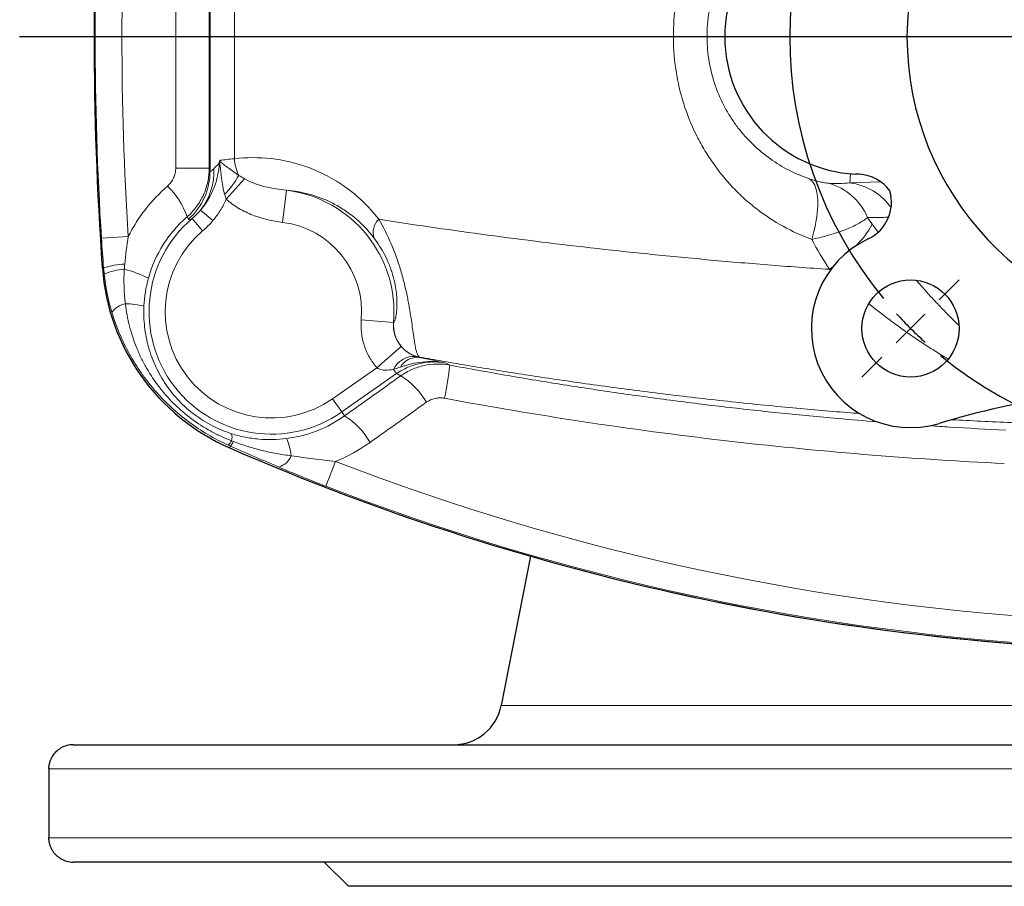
# Model space of a CAD drawing. Header units: millimetres. Extents: x -342 to 561, y -507 to 471.
# Tile 1 of 15: x -340 to -218, y -502 to -395. Entities that reach past the tile are written whole.
import ezdxf

# ---------------------------------------------------------------- set-up
doc = ezdxf.new("R2010")
doc.units = ezdxf.units.MM
doc.layers.add('FORMAT', color=7, linetype='Continuous')

# ---------------------------------------------------------------- blocks, each defined once
blk = doc.blocks.new('SW_CENTERMARKSYMBOL_2')
at = {"layer": 'FORMAT', "color": 0}
blk.add_line((-5, 0), (-146.1, 0), dxfattribs=at)
blk = doc.blocks.new('SW_CENTERMARKSYMBOL_3')
at = {"layer": 'FORMAT', "color": 0}
for p, q in [((-75.66, 3.54), (-78.14, 6.01)), ((3.54, 3.54), (6.01, 6.01)), ((-36.06, -31.06), (-36.06, 2.5)), ((-72.12, 0), (-73.89, 1.77)), ((0, 0), (1.77, 1.77)), ((0, 0), (-1.77, -1.77)), ((-72.12, 0), (-70.36, -1.77)), ((-68.59, -3.54), (-66.11, -6.01)), ((-3.54, -3.54), (-6.01, -6.01)), ((-36.06, -36.06), (-36.06, -33.56)), ((-41.06, -36.06), (-74.62, -36.06)), ((-36.06, -36.06), (-38.56, -36.06)), ((-36.06, -36.06), (-36.06, -38.56)), ((-36.06, -36.06), (-33.56, -36.06)), ((-31.06, -36.06), (2.5, -36.06)), ((-36.06, -41.06), (-36.06, -74.62)), ((-68.59, -68.59), (-66.11, -66.11)), ((-3.54, -68.59), (-6.01, -66.11)), ((-72.12, -72.12), (-70.36, -70.36)), ((0, -72.12), (-1.77, -70.36)), ((-72.12, -72.12), (-73.89, -73.89)), ((0, -72.12), (1.77, -73.89)), ((-75.66, -75.66), (-78.14, -78.14)), ((3.54, -75.66), (6.01, -78.14))]:
    blk.add_line(p, q, dxfattribs=at)
for start, end in [(50.6172, 129.3828), (132.1914, 135), (45, 47.8086), (42.1914, 45), (135, 137.8086), (140.6172, 219.3828), (320.6172, 39.3828), (222.1914, 225), (315, 317.8086), (225, 227.8086), (312.1914, 315), (230.6172, 309.3828)]:
    blk.add_arc((-36.06, -36.06), 51, start, end, dxfattribs=at)

msp = doc.modelspace()

# ---------------------------------------------------------------- linework, layer by layer
at = {"color": 8, "linetype": 'Continuous', "lineweight": 18}
for p, q in [((-316.55, -413.38), (-316.55, -380.16)), ((-313.54, -381.68), (-313.54, -411.85)), ((-312.28, -414.33), (-314.55, -416.86)), ((-237.55, -414.84), (-237.45, -413.7)), ((-237.55, -414.84), (-233.75, -414.69)), ((-307.09, -415.75), (-307.59, -419.72)), ((-317.72, -418.22), (-316.2, -419.5)), ((-319.22, -419.33), (-319.37, -419.02)), ((-318.76, -419.25), (-317.47, -420.77)), ((-234.76, -419.95), (-234.04, -420.94)), ((-326.66, -421.47), (-329.96, -421.68)), ((-329.85, -425.35), (-329.7, -425.34)), ((-329.85, -425.35), (-329.85, -425.35)), ((-239.93, -425.64), (-240.05, -425.52)), ((-293.89, -432.1), (-297.87, -431.75)), ((-293.89, -432.1), (-293.88, -432.1)), ((-292.93, -435.06), (-295.95, -437.68)), ((-290.67, -436.37), (-290.75, -436.4)), ((-301.44, -441.52), (-295.95, -437.68)), ((-287.43, -437.1), (-286.94, -437.36)), ((-293.51, -438.41), (-300.29, -443.15)), ((-293.51, -438.41), (-293.88, -437.88)), ((-300.29, -443.15), (-301.44, -441.52)), ((-300.29, -443.15), (-299.95, -443.64)), ((-314.14, -447.58), (-314.04, -447.36)), ((-314.14, -447.59), (-314.14, -447.58)), ((-301.05, -449.25), (-302.24, -452.33)), ((-107.35, -479.41), (-280.58, -479.41)), ((-51.47, -487.27), (-336.46, -487.27)), ((-336.46, -495.77), (-51.47, -495.77))]:
    msp.add_line(p, q, dxfattribs=at)
at = {"color": 7, "linetype": 'Continuous', "lineweight": 25}
for p, q in [((-236.37, -413.77), (-236.85, -413.75)), ((-276.99, -460.98), (-280.58, -479.41)), ((-333.47, -484.27), (-54.47, -484.27)), ((-336.46, -487.27), (-336.46, -495.77)), ((-54.47, -498.77), (-333.47, -498.77)), ((-302.47, -498.77), (-299.47, -501.77)), ((-88.47, -501.77), (-299.47, -501.77))]:
    msp.add_line(p, q, dxfattribs=at)
at = {"color": 8, "linetype": 'Continuous', "lineweight": 18, "flags": 128}
for points in [[(-316.66, -413.04), (-316.64, -413.11), (-316.55, -413.38)], [(-242.23, -421.82), (-242.1, -421.34), (-241.97, -420.86), (-241.86, -420.39), (-241.76, -419.92), (-241.68, -419.46), (-241.61, -419.01), (-241.56, -418.57), (-241.52, -418.14), (-241.5, -417.73), (-241.49, -417.33), (-241.5, -416.95), (-241.52, -416.59), (-241.56, -416.26), (-241.61, -415.94), (-241.68, -415.65), (-241.76, -415.38), (-241.86, -415.13), (-241.97, -414.92), (-242.09, -414.73), (-242.23, -414.57), (-242.37, -414.44), (-242.53, -414.33)], [(-239.54, -425.11), (-239.59, -425.15), (-240.05, -425.52)]]:
    msp.add_lwpolyline(points, dxfattribs=at)
at = {"color": 7, "linetype": 'Continuous', "lineweight": 25}
msp.add_circle((-230.03, -432.83), 6, dxfattribs=at)
for centre, radius, start, end in [((-193.97, -396.77), 36.5, 93.1411, 266.8589), ((69.43, -396.77), 400.31, 175.9053, 184.0947), ((-235.97, -396.77), 17, 93, 267), ((-236.63, -418.76), 5, 36.1056, 87), ((-237.39, -417.23), 5, 295.2501, 16.3985), ((-230.03, -432.83), 12.25, 115.2501, 286.7602), ((-303.61, -423.47), 26.31, 184.0947, 246.4115), ((-193.97, -552.58), 112.81, 91.0159, 106.7602), ((-193.97, -172.37), 300.31, 246.4115, 270), ((-286.47, -478.27), 6, 270, 349), ((-333.47, -487.27), 3, 90, 120.0294), ((-333.47, -495.77), 3, 240.0029, 270)]:
    msp.add_arc(centre, radius, start, end, dxfattribs=at)
at = {"color": 8, "linetype": 'Continuous', "lineweight": 18}
for centre, radius, start, end in [((69.43, -396.77), 400.31, 175.9053, 184.0947), ((69.43, -396.77), 400.17, 176.431, 183.569), ((69.43, -396.77), 396.87, 176.431, 183.569), ((-308.46, -411.61), 5.08, 182.6855, 206.957), ((-319.95, -553.41), 140.41, 88.6565, 90.3426), ((-324.54, -413.37), 7.99, 311.7818, 359.9304), ((-323.82, -413.45), 7.74, 322.0045, 2.6917), ((-324.54, -407.17), 13.37, 317.0344, 329.7049), ((-328.45, -422.2), 9.62, 19.3441, 46.3851), ((-308.97, -430.77), 15.13, 354.96, 82.902), ((-242.08, -421.93), 7.3, 22.8034, 74.7893), ((-238.42, -422.12), 7.33, 35.2119, 83.1466), ((-308.97, -430.77), 15.12, 130.3894, 305), ((-294.13, -420.95), 2.27, 134.6346, 198.4498), ((-308.97, -430.77), 13.12, 130.3894, 305), ((-308.97, -430.77), 11.14, 354.96, 82.902), ((-244.58, -414.55), 11.21, 313.9098, 331.1957), ((-303.61, -423.47), 26.31, 184.0947, 246.4115), ((-326.85, -433.88), 9, 91.4815, 108.4466), ((-326.8, -432.62), 7.11, 92.7253, 113.511), ((-330.26, -438.6), 13.45, 63.0691, 76.5811), ((-326.4, -432.59), 2.89, 102.2516, 142.3465), ((-327.23, -440.19), 10.42, 76.0811, 88.7972), ((-289.89, -432.45), 4, 174.9895, 258.8991), ((-291.37, -439.04), 2.76, 85.1823, 155.2976), ((-290.91, -438.88), 2.49, 86.316, 148.96), ((-326.15, -433.37), 39.41, 348.1612, 354.1869), ((-297.84, -446.51), 9.21, 29.6646, 58.2455), ((-304.74, -451.43), 9.15, 29.6043, 58.4653), ((-315.39, -446.25), 1.56, 343.1087, 15.6003), ((-315.36, -446.04), 1.6, 311.0636, 335.4694), ((-315.36, -446.05), 1.86, 315.0336, 336.337), ((-312.87, -449.18), 6.38, 5.7269, 25.5377), ((-193.97, -172.37), 300.31, 246.4115, 293.5885), ((-308.78, -447.65), 2.43, 287.8825, 338.3993), ((-193.97, -172.37), 296.87, 248.8565, 266.9556), ((-193.97, -172.37), 300.17, 248.8565, 266.9556)]:
    msp.add_arc(centre, radius, start, end, dxfattribs=at)
for centre, major_axis, ratio, start_param, end_param in [((-303.56, -395.72), (12.98, 17.67), 0.038842, 3.357565, 3.512946), ((-114.04, -55.41), (-253.72, 362.35), 0.942905, 2.067502, 2.06885)]:
    msp.add_ellipse(centre, major_axis=major_axis, ratio=ratio, start_param=start_param, end_param=end_param, dxfattribs=at)
for points, knots in [([(-242.23, -421.82), (-243.46, -421.37), (-244.64, -420.83), (-246.9, -419.57), (-247.99, -418.86), (-249.54, -417.66), (-250.05, -417.24), (-251.03, -416.35), (-251.51, -415.89), (-252.87, -414.46), (-253.7, -413.43), (-254.85, -411.79), (-255.21, -411.23), (-255.9, -410.06), (-256.22, -409.46), (-257.13, -407.62), (-257.64, -406.36), (-258.46, -403.75), (-258.78, -402.41), (-259.11, -400.33), (-259.19, -399.63), (-259.3, -398.23), (-259.33, -397.53), (-259.33, -395.41), (-259.23, -394.01), (-258.8, -391.23), (-258.49, -389.88), (-257.67, -387.26), (-257.16, -385.99), (-256.26, -384.14), (-255.93, -383.54), (-255.25, -382.37), (-254.89, -381.81), (-253.74, -380.16), (-252.91, -379.13), (-251.53, -377.67), (-251.05, -377.21), (-250.08, -376.32), (-249.58, -375.9), (-248.03, -374.7), (-246.94, -373.99), (-245.23, -373.03), (-244.64, -372.74), (-243.45, -372.19), (-242.85, -371.95), (-242.23, -371.72)], [0, 0, 0, 0, 0.0625, 0.0625, 0.125, 0.125, 0.15625, 0.15625, 0.1875, 0.1875, 0.25, 0.25, 0.28125, 0.28125, 0.3125, 0.3125, 0.375, 0.375, 0.4375, 0.4375, 0.46875, 0.46875, 0.5, 0.5, 0.5625, 0.5625, 0.625, 0.625, 0.6875, 0.6875, 0.71875, 0.71875, 0.75, 0.75, 0.8125, 0.8125, 0.84375, 0.84375, 0.875, 0.875, 0.9375, 0.9375, 0.96875, 0.96875, 1, 1, 1, 1]), ([(-242.53, -379.2), (-242.96, -379.35), (-243.39, -379.51), (-244.23, -379.87), (-244.64, -380.06), (-245.86, -380.68), (-246.63, -381.16), (-248.12, -382.21), (-248.83, -382.8), (-250.18, -384.1), (-250.8, -384.81), (-251.96, -386.32), (-252.48, -387.13), (-253.19, -388.43), (-253.4, -388.88), (-253.8, -389.79), (-253.99, -390.25), (-254.48, -391.67), (-254.73, -392.66), (-255.08, -394.71), (-255.17, -395.75), (-255.17, -397.33), (-255.14, -397.85), (-255.05, -398.89), (-254.98, -399.41), (-254.72, -400.94), (-254.46, -401.92), (-253.8, -403.81), (-253.4, -404.72), (-252.69, -406.02), (-252.44, -406.44), (-251.91, -407.25), (-251.63, -407.64), (-250.77, -408.77), (-250.15, -409.46), (-248.81, -410.75), (-248.09, -411.34), (-246.6, -412.4), (-245.83, -412.87), (-244.23, -413.69), (-243.39, -414.04), (-242.53, -414.33)], [0, 0, 0, 0, 0.03125, 0.03125, 0.0625, 0.0625, 0.125, 0.125, 0.1875, 0.1875, 0.25, 0.25, 0.3125, 0.3125, 0.34375, 0.34375, 0.375, 0.375, 0.4375, 0.4375, 0.5, 0.5, 0.53125, 0.53125, 0.5625, 0.5625, 0.625, 0.625, 0.6875, 0.6875, 0.71875, 0.71875, 0.75, 0.75, 0.8125, 0.8125, 0.875, 0.875, 0.9375, 0.9375, 1, 1, 1, 1]), ([(-314.75, -416.28), (-314.85, -415.95), (-314.93, -415.6), (-315.04, -414.92), (-315.09, -414.58), (-315.17, -413.9), (-315.21, -413.56), (-315.27, -413.05), (-315.29, -412.88), (-315.32, -412.63), (-315.33, -412.54), (-315.35, -412.37), (-315.36, -412.28), (-315.37, -412.2)], [0, 0, 0, 0, 0.25, 0.25, 0.5, 0.5, 0.75, 0.75, 0.875, 0.875, 0.9375, 0.9375, 1, 1, 1, 1]), ([(-315.27, -412.05), (-315.28, -412.06), (-315.29, -412.07), (-315.31, -412.1), (-315.31, -412.11), (-315.32, -412.13), (-315.32, -412.14), (-315.32, -412.17), (-315.32, -412.17), (-315.31, -412.2), (-315.3, -412.21), (-315.26, -412.26), (-315.22, -412.29), (-315.11, -412.38), (-315.03, -412.45), (-314.78, -412.64), (-314.59, -412.78), (-314.19, -413.07), (-313.97, -413.23), (-313.51, -413.56), (-313.25, -413.73), (-312.99, -413.92)], [0, 0, 0, 0, 0.015625, 0.015625, 0.03125, 0.03125, 0.039063, 0.039063, 0.046875, 0.046875, 0.0625, 0.0625, 0.125, 0.125, 0.25, 0.25, 0.5, 0.5, 0.75, 0.75, 1, 1, 1, 1]), ([(-315.27, -412.05), (-315.04, -412.02), (-314.78, -411.98), (-314.2, -411.91), (-313.88, -411.88), (-313.54, -411.85)], [0, 0, 0, 0, 0.5, 0.5, 1, 1, 1, 1]), ([(-313.54, -411.85), (-312.06, -411.68), (-310.55, -411.67), (-308.24, -411.93), (-307.47, -412.06), (-305.92, -412.43), (-305.14, -412.66), (-303.6, -413.23), (-302.84, -413.57), (-301.69, -414.17), (-301.31, -414.39), (-300.56, -414.85), (-300.18, -415.1), (-299.08, -415.9), (-298.36, -416.49), (-296.99, -417.8), (-296.34, -418.53), (-295.72, -419.34)], [0, 0, 0, 0, 0.25, 0.25, 0.375, 0.375, 0.5, 0.5, 0.625, 0.625, 0.6875, 0.6875, 0.75, 0.75, 0.875, 0.875, 1, 1, 1, 1]), ([(-321.81, -415.24), (-321.65, -415.1), (-321.51, -414.94), (-321.25, -414.6), (-321.15, -414.42), (-320.97, -414.04), (-320.91, -413.84), (-320.82, -413.42), (-320.79, -413.22), (-320.79, -413)], [0, 0, 0, 0, 0.25, 0.25, 0.5, 0.5, 0.75, 0.75, 1, 1, 1, 1]), ([(-316.66, -413.04), (-316.66, -413.61), (-316.72, -414.16), (-316.96, -415.26), (-317.14, -415.81), (-317.6, -416.83), (-317.88, -417.31), (-318.39, -417.99), (-318.57, -418.21), (-318.95, -418.63), (-319.15, -418.83), (-319.37, -419.02)], [0, 0, 0, 0, 0.25, 0.25, 0.5, 0.5, 0.75, 0.75, 0.875, 0.875, 1, 1, 1, 1]), ([(-317.72, -418.22), (-317.37, -417.81), (-317.06, -417.38), (-316.51, -416.45), (-316.27, -415.98), (-315.88, -414.99), (-315.73, -414.48), (-315.5, -413.43), (-315.43, -412.9), (-315.4, -412.37)], [0, 0, 0, 0, 0.25, 0.25, 0.5, 0.5, 0.75, 0.75, 1, 1, 1, 1]), ([(-316.55, -413.38), (-316.54, -413.43), (-316.5, -413.42), (-316.34, -413.32), (-316.23, -413.22), (-316.09, -413.09)], [0, 0, 0, 0, 0.5, 0.5, 1, 1, 1, 1]), ([(-312.28, -414.33), (-311.89, -414.57), (-311.47, -414.76), (-310.61, -415.07), (-310.18, -415.2), (-308.87, -415.52), (-307.98, -415.65), (-307.09, -415.75)], [0, 0, 0, 0, 0.25, 0.25, 0.5, 0.5, 1, 1, 1, 1]), ([(-242.53, -414.33), (-241.99, -414.52), (-241.5, -414.65), (-240.89, -414.78), (-240.7, -414.82), (-240.39, -414.86), (-240.26, -414.88), (-240.16, -414.88)], [0, 0, 0, 0, 0.5, 0.5, 0.75, 0.75, 1, 1, 1, 1]), ([(-326.66, -421.47), (-326.36, -420.88), (-326.04, -420.31), (-325.33, -419.19), (-324.94, -418.64), (-323.72, -417.07), (-322.81, -416.11), (-321.81, -415.24)], [0, 0, 0, 0, 0.25, 0.25, 0.5, 0.5, 1, 1, 1, 1]), ([(-296.28, -421.67), (-297.07, -420.62), (-297.92, -419.77), (-299.25, -418.68), (-299.71, -418.36), (-300.63, -417.77), (-301.1, -417.5), (-302.49, -416.81), (-303.42, -416.47), (-305.27, -415.97), (-306.19, -415.82), (-307.09, -415.75)], [0, 0, 0, 0, 0.25, 0.25, 0.375, 0.375, 0.5, 0.5, 0.75, 0.75, 1, 1, 1, 1]), ([(-314.55, -416.86), (-314.76, -417.34), (-315.01, -417.8), (-315.56, -418.68), (-315.86, -419.1), (-316.2, -419.5)], [0, 0, 0, 0, 0.5, 0.5, 1, 1, 1, 1]), ([(-307.59, -419.72), (-308.22, -419.64), (-308.85, -419.52), (-310.08, -419.23), (-310.68, -419.04), (-311.57, -418.7), (-311.86, -418.57), (-312.44, -418.3), (-312.72, -418.15), (-313.55, -417.66), (-314.07, -417.29), (-314.55, -416.86)], [0, 0, 0, 0, 0.25, 0.25, 0.5, 0.5, 0.625, 0.625, 0.75, 0.75, 1, 1, 1, 1]), ([(-319.37, -419.02), (-319.94, -419.51), (-320.47, -420.05), (-321.21, -420.91), (-321.45, -421.21), (-321.9, -421.82), (-322.12, -422.14), (-323.14, -423.74), (-323.75, -425.12), (-324.16, -426.61)], [0, 0, 0, 0, 0.25, 0.25, 0.375, 0.375, 0.5, 0.5, 1, 1, 1, 1]), ([(-295.72, -419.34), (-295.15, -420.3), (-294.63, -421.32), (-294.04, -422.71), (-293.92, -423), (-293.7, -423.56), (-293.6, -423.85), (-293.29, -424.71), (-293.1, -425.3), (-292.77, -426.44), (-292.62, -427), (-292.36, -428.1), (-292.24, -428.63), (-292.09, -429.38), (-292.05, -429.62), (-291.96, -430.1), (-291.92, -430.33), (-291.81, -431), (-291.74, -431.41), (-291.63, -432.18), (-291.58, -432.54), (-291.49, -433.21), (-291.44, -433.51), (-291.36, -434.07), (-291.33, -434.32), (-291.25, -434.79), (-291.22, -434.99), (-291.11, -435.54), (-291.03, -435.82), (-290.86, -436.21), (-290.77, -436.33), (-290.67, -436.37)], [0, 0, 0, 0, 0.125, 0.125, 0.15625, 0.15625, 0.1875, 0.1875, 0.25, 0.25, 0.3125, 0.3125, 0.375, 0.375, 0.40625, 0.40625, 0.4375, 0.4375, 0.5, 0.5, 0.5625, 0.5625, 0.625, 0.625, 0.6875, 0.6875, 0.75, 0.75, 0.875, 0.875, 1, 1, 1, 1]), ([(-295.72, -419.34), (-291.64, -419.97), (-287.42, -420.59), (-278.7, -421.76), (-274.2, -422.33), (-264.91, -423.39), (-260.12, -423.88), (-252.72, -424.55), (-250.21, -424.77), (-245.16, -425.17), (-242.61, -425.35), (-240.05, -425.52)], [0, 0, 0, 0, 0.25, 0.25, 0.5, 0.5, 0.75, 0.75, 0.875, 0.875, 1, 1, 1, 1]), ([(-235.35, -419.1), (-235.47, -419.21), (-235.61, -419.32), (-235.95, -419.56), (-236.14, -419.68), (-236.57, -419.93), (-236.8, -420.05), (-237.31, -420.29), (-237.59, -420.42), (-238.49, -420.79), (-239.15, -421.02), (-240.6, -421.45), (-241.4, -421.65), (-242.23, -421.82)], [0, 0, 0, 0, 0.125, 0.125, 0.25, 0.25, 0.375, 0.375, 0.5, 0.5, 0.75, 0.75, 1, 1, 1, 1]), ([(-232.75, -419.07), (-233.01, -419.08), (-233.57, -419.11), (-234.43, -419.13), (-235.05, -419.11), (-235.35, -419.1)], [0, 0, 0, 0, 0.305555, 0.652778, 1, 1, 1, 1]), ([(-293.88, -432.1), (-293.85, -432.09), (-293.81, -432.05), (-293.74, -431.88), (-293.69, -431.76), (-293.61, -431.43), (-293.57, -431.22), (-293.51, -430.68), (-293.48, -430.36), (-293.47, -429.75), (-293.47, -429.52), (-293.49, -429.03), (-293.51, -428.76), (-293.57, -428.15), (-293.62, -427.82), (-293.76, -427.1), (-293.85, -426.69), (-294.03, -426.07), (-294.09, -425.86), (-294.24, -425.43), (-294.32, -425.21), (-294.58, -424.57), (-294.76, -424.15), (-295.18, -423.35), (-295.39, -422.98), (-295.82, -422.3), (-296.05, -421.97), (-296.28, -421.67)], [0, 0, 0, 0, 0.125, 0.125, 0.25, 0.25, 0.375, 0.375, 0.5, 0.5, 0.5625, 0.5625, 0.625, 0.625, 0.6875, 0.6875, 0.75, 0.75, 0.78125, 0.78125, 0.8125, 0.8125, 0.875, 0.875, 0.9375, 0.9375, 1, 1, 1, 1]), ([(-229.32, -426.88), (-229.06, -427.18), (-228.46, -427.87), (-227.51, -428.92), (-226.46, -430.03), (-225.33, -431.2), (-224.52, -432.01), (-224.06, -432.44), (-224.05, -432.45)], [0, 0, 0, 0, 0.1558122, 0.3538572, 0.5519076, 0.7497555, 0.9925843, 1, 1, 1, 1]), ([(-327.01, -429.77), (-326.9, -430.71), (-326.73, -431.63), (-326.27, -433.44), (-325.98, -434.33), (-325.45, -435.63), (-325.26, -436.06), (-324.85, -436.91), (-324.63, -437.33), (-323.92, -438.55), (-323.41, -439.32), (-322.55, -440.43), (-322.25, -440.79), (-321.63, -441.5), (-321.3, -441.84), (-320.29, -442.83), (-319.58, -443.44), (-318.08, -444.55), (-317.3, -445.06), (-316.06, -445.74), (-315.64, -445.95), (-314.78, -446.35), (-314.34, -446.53), (-313.9, -446.7)], [0, 0, 0, 0, 0.125, 0.125, 0.25, 0.25, 0.3125, 0.3125, 0.375, 0.375, 0.5, 0.5, 0.5625, 0.5625, 0.625, 0.625, 0.75, 0.75, 0.875, 0.875, 0.9375, 0.9375, 1, 1, 1, 1]), ([(-324.72, -430.07), (-324.76, -430.94), (-324.73, -431.8), (-324.54, -433.49), (-324.38, -434.33), (-323.92, -435.98), (-323.62, -436.78), (-322.9, -438.32), (-322.49, -439.06), (-321.76, -440.13), (-321.5, -440.47), (-320.97, -441.14), (-320.68, -441.46), (-319.8, -442.39), (-319.16, -442.96), (-318.12, -443.73), (-317.76, -443.98), (-317.03, -444.44), (-316.65, -444.65), (-315.51, -445.24), (-314.71, -445.57), (-313.89, -445.83)], [0, 0, 0, 0, 0.125, 0.125, 0.25, 0.25, 0.375, 0.375, 0.5, 0.5, 0.5625, 0.5625, 0.625, 0.625, 0.75, 0.75, 0.8125, 0.8125, 0.875, 0.875, 1, 1, 1, 1]), ([(-225.38, -436.62), (-225.7, -436.43), (-226.53, -435.93), (-227.84, -435.09), (-229.36, -434.1), (-230.88, -433.04), (-232.42, -431.92), (-233.85, -430.83), (-234.76, -430.1), (-235.17, -429.77)], [0, 0, 0, 0, 0.094419, 0.242057, 0.389372, 0.547897, 0.706723, 0.865692, 1, 1, 1, 1]), ([(-314.31, -447.24), (-315.17, -446.85), (-316.01, -446.42), (-317.64, -445.45), (-318.42, -444.93), (-320.67, -443.26), (-322.04, -441.99), (-323.6, -440.22), (-323.9, -439.85), (-324.48, -439.12), (-324.76, -438.74), (-325.56, -437.59), (-326.05, -436.81), (-326.95, -435.18), (-327.36, -434.34), (-328.09, -432.61), (-328.41, -431.72), (-328.68, -430.83)], [0, 0, 0, 0, 0.125, 0.125, 0.25, 0.25, 0.5, 0.5, 0.5625, 0.5625, 0.625, 0.625, 0.75, 0.75, 0.875, 0.875, 1, 1, 1, 1]), ([(-295.95, -437.68), (-296.31, -437.27), (-296.61, -436.84), (-297, -436.14), (-297.12, -435.9), (-297.34, -435.41), (-297.43, -435.16), (-297.68, -434.4), (-297.79, -433.88), (-297.91, -432.82), (-297.92, -432.28), (-297.87, -431.75)], [0, 0, 0, 0, 0.25, 0.25, 0.375, 0.375, 0.5, 0.5, 0.75, 0.75, 1, 1, 1, 1]), ([(-293.89, -432.1), (-293.91, -432.37), (-293.91, -432.64), (-293.85, -433.17), (-293.79, -433.43), (-293.63, -433.93), (-293.52, -434.18), (-293.26, -434.64), (-293.11, -434.86), (-292.93, -435.06)], [0, 0, 0, 0, 0.25, 0.25, 0.5, 0.5, 0.75, 0.75, 1, 1, 1, 1]), ([(-292.93, -435.06), (-292.85, -435.15), (-292.77, -435.24), (-292.61, -435.4), (-292.53, -435.47), (-292.36, -435.61), (-292.28, -435.68), (-292.12, -435.79), (-292.04, -435.84), (-291.82, -435.99), (-291.67, -436.06), (-291.39, -436.19), (-291.26, -436.24), (-291.14, -436.29)], [0, 0, 0, 0, 0.125, 0.125, 0.25, 0.25, 0.375, 0.375, 0.5, 0.5, 0.75, 0.75, 1, 1, 1, 1]), ([(-290.75, -436.4), (-290.12, -436.53), (-289.54, -436.65), (-288.46, -436.88), (-287.94, -436.99), (-287.43, -437.1)], [0, 0, 0, 0, 0.5, 0.5, 1, 1, 1, 1]), ([(-236.3, -443.34), (-236.81, -443.3), (-238.54, -443.17), (-241.44, -442.93), (-245.2, -442.59), (-249.1, -442.21), (-253.15, -441.78), (-257.14, -441.33), (-261.07, -440.86), (-264.93, -440.37), (-268.74, -439.85), (-272.48, -439.32), (-275.94, -438.81), (-279.15, -438.31), (-282.11, -437.84), (-285.02, -437.35), (-287.88, -436.87), (-289.74, -436.54), (-290.67, -436.37)], [0, 0, 0, 0, 0.025587, 0.085843, 0.146075, 0.216174, 0.286297, 0.35642, 0.42652, 0.496618, 0.56674, 0.636861, 0.70696, 0.765554, 0.824169, 0.882791, 0.941406, 1, 1, 1, 1]), ([(-293.88, -437.88), (-294.22, -437.95), (-294.57, -437.99), (-295.1, -437.98), (-295.28, -437.96), (-295.63, -437.87), (-295.81, -437.79), (-295.95, -437.68)], [0, 0, 0, 0, 0.5, 0.5, 0.75, 0.75, 1, 1, 1, 1]), ([(-287.43, -437.1), (-287.69, -437.05), (-287.96, -437.01), (-288.49, -436.97), (-288.76, -436.96), (-289.56, -436.97), (-290.08, -437.03), (-291.12, -437.25), (-291.64, -437.42), (-292.61, -437.84), (-293.07, -438.1), (-293.51, -438.41)], [0, 0, 0, 0, 0.125, 0.125, 0.25, 0.25, 0.5, 0.5, 0.75, 0.75, 1, 1, 1, 1]), ([(-293.04, -437.6), (-292.14, -437.29), (-291.22, -437.07), (-289.81, -436.93), (-289.33, -436.91), (-288.61, -436.94), (-288.38, -436.96), (-288.02, -437), (-287.9, -437.02), (-287.66, -437.06), (-287.55, -437.08), (-287.43, -437.1)], [0, 0, 0, 0, 0.5, 0.5, 0.75, 0.75, 0.875, 0.875, 0.9375, 0.9375, 1, 1, 1, 1]), ([(-292.99, -438.68), (-292.55, -438.37), (-292.1, -438.11), (-291.37, -437.79), (-291.13, -437.7), (-290.62, -437.54), (-290.36, -437.47), (-289.59, -437.3), (-289.06, -437.23), (-288, -437.22), (-287.47, -437.26), (-286.94, -437.36)], [0, 0, 0, 0, 0.25, 0.25, 0.375, 0.375, 0.5, 0.5, 0.75, 0.75, 1, 1, 1, 1]), ([(-286.94, -437.36), (-284.68, -437.77), (-280.15, -438.6), (-273.35, -439.73), (-266.52, -440.76), (-259.69, -441.71), (-252.83, -442.56), (-245.94, -443.31), (-239.7, -443.92), (-235.74, -444.24), (-234.1, -444.37)], [0, 0, 0, 0, 0.129382, 0.258783, 0.38819, 0.517591, 0.646973, 0.776974, 0.906994, 1, 1, 1, 1]), ([(-287.58, -441.45), (-287.77, -441.42), (-287.98, -441.4), (-288.37, -441.41), (-288.57, -441.43), (-288.95, -441.52), (-289.14, -441.58), (-289.5, -441.74), (-289.67, -441.84), (-289.84, -441.95)], [0, 0, 0, 0, 0.25, 0.25, 0.5, 0.5, 0.75, 0.75, 1, 1, 1, 1]), ([(-218.45, -449.52), (-230.06, -448.96), (-241.63, -448.01), (-264.67, -445.32), (-276.15, -443.59), (-287.58, -441.45)], [0, 0, 0, 0, 0.5, 0.5, 1, 1, 1, 1]), ([(-307.11, -446.43), (-306.46, -446.35), (-305.82, -446.23), (-304.55, -445.91), (-303.93, -445.71), (-302.13, -445), (-301.01, -444.39), (-299.95, -443.64)], [0, 0, 0, 0, 0.25, 0.25, 0.5, 0.5, 1, 1, 1, 1]), ([(-227.64, -444.84), (-226.83, -444.9), (-223.71, -445.12), (-220.59, -445.28), (-218.29, -445.39)], [0, 0, 0, 0, 0.259928, 1, 1, 1, 1]), ([(-208.22, -444.77), (-209.48, -444.74), (-212, -444.67), (-215.75, -444.54), (-219.47, -444.38), (-222.52, -444.24), (-224.31, -444.13), (-224.87, -444.1)], [0, 0, 0, 0, 0.223993, 0.448069, 0.672174, 0.896251, 1, 1, 1, 1]), ([(-313.89, -445.83), (-313.34, -446.01), (-312.78, -446.15), (-311.66, -446.37), (-311.09, -446.45), (-309.4, -446.6), (-308.27, -446.58), (-307.11, -446.43)], [0, 0, 0, 0, 0.25, 0.25, 0.5, 0.5, 1, 1, 1, 1]), ([(-308.03, -449.97), (-308.53, -449.75), (-309.02, -449.54), (-310.02, -449.11), (-310.52, -448.9), (-312.02, -448.25), (-313.03, -447.81), (-314.04, -447.36)], [0, 0, 0, 0, 0.25, 0.25, 0.5, 0.5, 1, 1, 1, 1]), ([(-313.65, -446.8), (-312.5, -447.23), (-311.33, -447.6), (-309.55, -448.05), (-308.95, -448.18), (-307.74, -448.4), (-307.13, -448.49), (-306.52, -448.55)], [0, 0, 0, 0, 0.5, 0.5, 0.75, 0.75, 1, 1, 1, 1]), ([(-306.52, -448.55), (-305.61, -448.7), (-304.7, -448.83), (-302.88, -449.06), (-301.97, -449.16), (-301.05, -449.25)], [0, 0, 0, 0, 0.5, 0.5, 1, 1, 1, 1])]:
    msp.add_open_spline(points, degree=3, knots=knots, dxfattribs=at)
for points in [[(-320.79, -413), (-320.79, -402.18), (-320.79, -391.36), (-320.79, -380.53)], [(-316.66, -380.5), (-316.66, -391.35), (-316.66, -402.19), (-316.66, -413.04)], [(-312.99, -413.92), (-312.76, -414.05), (-312.53, -414.19), (-312.28, -414.33)], [(-240.16, -414.88), (-239.26, -414.94), (-238.39, -414.92), (-237.55, -414.84)], [(-314.55, -416.86), (-314.63, -416.67), (-314.69, -416.48), (-314.75, -416.28)], [(-318.76, -419.25), (-318.39, -418.94), (-318.04, -418.59), (-317.72, -418.22)], [(-318.76, -419.25), (-319.03, -419.37), (-319.18, -419.4), (-319.22, -419.33)], [(-316.2, -419.5), (-316.59, -419.96), (-317.01, -420.38), (-317.47, -420.77)], [(-235.35, -419.1), (-235.16, -419.39), (-234.96, -419.67), (-234.76, -419.95)], [(-329.7, -425.34), (-329.79, -424.12), (-329.88, -422.9), (-329.96, -421.68)], [(-326.66, -421.47), (-326.84, -422.6), (-326.98, -423.74), (-327.09, -424.88)], [(-240.05, -425.52), (-240.83, -424.32), (-241.56, -423.08), (-242.23, -421.82)], [(-329.63, -426.1), (-329.66, -425.85), (-329.68, -425.59), (-329.7, -425.34)], [(-327.14, -425.52), (-327.23, -426.94), (-327.19, -428.36), (-327.01, -429.77)], [(-327.09, -424.88), (-327.11, -425.09), (-327.12, -425.3), (-327.14, -425.52)], [(-328.68, -430.83), (-329.15, -429.29), (-329.46, -427.71), (-329.63, -426.1)], [(-324.16, -426.61), (-324.48, -427.74), (-324.67, -428.9), (-324.72, -430.07)], [(-291.14, -436.29), (-291.01, -436.33), (-290.88, -436.37), (-290.75, -436.4)], [(-293.04, -437.6), (-293.32, -437.69), (-293.6, -437.79), (-293.88, -437.88)], [(-299.95, -443.64), (-297.63, -441.98), (-295.31, -440.33), (-292.99, -438.68)], [(-289.84, -441.95), (-292.15, -443.61), (-294.47, -445.26), (-296.79, -446.91)], [(-314.04, -447.36), (-314.13, -447.32), (-314.22, -447.28), (-314.31, -447.24)], [(-313.9, -446.7), (-313.82, -446.73), (-313.74, -446.76), (-313.65, -446.8)], [(-296.79, -446.91), (-298.12, -447.87), (-299.54, -448.64), (-301.05, -449.25)], [(-302.24, -452.33), (-304.22, -451.56), (-306.15, -450.77), (-308.03, -449.97)]]:
    msp.add_open_spline(points, degree=3, dxfattribs=at)
at = {"color": 7, "linetype": 'Continuous', "lineweight": 25}
for points, knots in [([(-315.37, -412.2), (-315.38, -412.25), (-315.39, -412.3), (-315.4, -412.35), (-315.4, -412.36), (-315.4, -412.36), (-315.4, -412.37)], [0.0001474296, 0.0001474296, 0.0001474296, 0.0001474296, 0.0003204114, 0.0003204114, 0.0003204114, 0.0003399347, 0.0003399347, 0.0003399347, 0.0003399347]), ([(-315.37, -412.2), (-315.36, -412.15), (-315.35, -412.12), (-315.31, -412.08), (-315.29, -412.07), (-315.27, -412.05)], [0, 0, 0, 0, 0.5, 0.5, 1, 1, 1, 1]), ([(-336.46, -487.27), (-336.46, -487.12), (-336.45, -486.97), (-336.4, -486.68), (-336.37, -486.54), (-336.29, -486.27), (-336.24, -486.14), (-336.13, -485.89), (-336.06, -485.77), (-335.85, -485.44), (-335.69, -485.25), (-335.35, -484.92), (-335.16, -484.78), (-334.97, -484.67)], [0, 0, 0, 0, 0.125, 0.125, 0.25, 0.25, 0.375, 0.375, 0.5, 0.5, 0.75, 0.75, 1, 1, 1, 1]), ([(-334.97, -498.37), (-335.16, -498.25), (-335.34, -498.12), (-335.6, -497.88), (-335.69, -497.79), (-335.85, -497.6), (-335.92, -497.49), (-336.06, -497.27), (-336.13, -497.15), (-336.24, -496.9), (-336.29, -496.77), (-336.37, -496.5), (-336.4, -496.36), (-336.45, -496.07), (-336.46, -495.92), (-336.46, -495.77)], [0, 0, 0, 0, 0.25, 0.25, 0.375, 0.375, 0.5, 0.5, 0.625, 0.625, 0.75, 0.75, 0.875, 0.875, 1, 1, 1, 1])]:
    msp.add_open_spline(points, degree=3, knots=knots, dxfattribs=at)

# ---------------------------------------------------------------- block references
at = {"layer": 'FORMAT'}
for name, p in [('SW_CENTERMARKSYMBOL_2', (-193.97, -396.77)), ('SW_CENTERMARKSYMBOL_3', (-157.9, -360.71))]:
    msp.add_blockref(name, p, dxfattribs=at)

doc.saveas('drawing.dxf')
